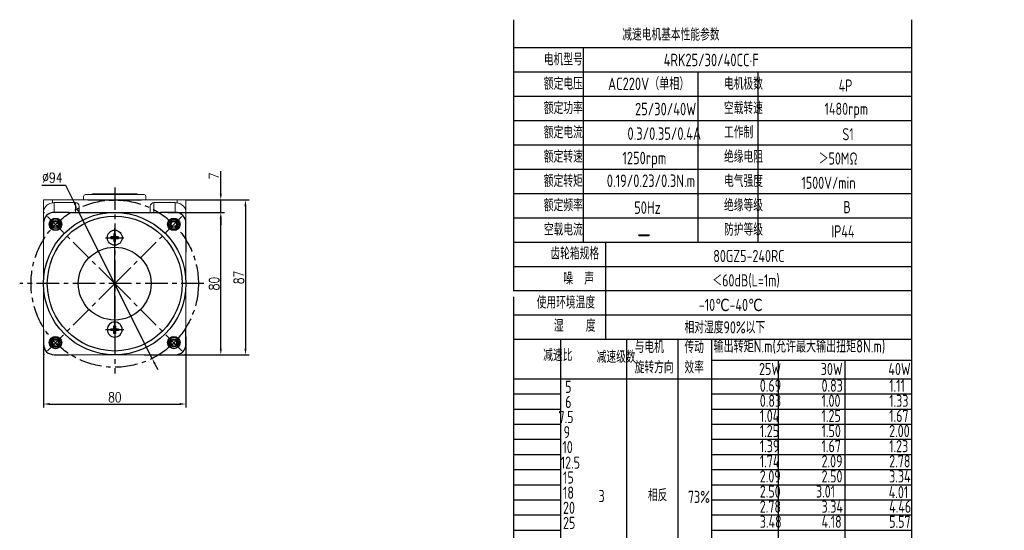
# Model space of a CAD drawing. Header units: inches. Extents: x -739 to 4096, y 9 to 1581.
# Tile 14 of 36: x 2178 to 2731, y 296 to 583. Entities that reach past the tile are written whole.
import ezdxf

# ---------------------------------------------------------------- set-up
doc = ezdxf.new("R2010")
doc.units = ezdxf.units.IN
doc.header["$LTSCALE"] = 10
doc.header["$MEASUREMENT"] = 0
doc.linetypes.add('CENTER', pattern=[10.16, 6.35, -1.27, 1.27, -1.27])
for name, color, linetype in [('1轮廓实线层', 7, 'Continuous'), ('2细线层', 4, 'Continuous'), ('3中心线层', 1, 'CENTER'), ('5剖面线层', 2, 'Continuous'), ('6文字层', 3, 'Continuous'), ('7标注层', 4, 'Continuous')]:
    doc.layers.add(name, color=color, linetype=linetype)
doc.styles.add('PC_TEXTSTYLE', font='isocp.shx', dxfattribs={"width": 0.8, "bigfont": 'HZFS.SHX'})
doc.styles.add('TH_GBDIM', font='romans.shx', dxfattribs={"width": 0.8, "bigfont": 'gbcbig.shx'})
doc.dimstyles.new('TH_GBDIM', dxfattribs={"dimtxt": 3.5, "dimasz": 2.5, "dimexe": 2, "dimexo": 0, "dimgap": 1, "dimtad": 1, "dimdec": 4, "dimdsep": 46, "dimtxsty": 'TH_GBDIM', "dimcen": 0.09, "dimclrd": 4, "dimclre": 4, "dimclrt": 3, "dimadec": 0, "dimazin": 0, "dimtfac": 1, "dimtdec": 4, "dimtmove": 0, "dimatfit": 3, "dimfxl": 1, "dimtzin": 0, "dimarcsym": 0})

# ---------------------------------------------------------------- blocks, each defined once
blk = doc.blocks.new('*D93')
at = {"layer": '7标注层', "color": 4, "lineweight": -2, "transparency": 16777216}
for p, q in [((2260.82, 474.69), (2292.52, 474.69)), ((2290.52, 398.19), (2290.52, 471.19)), ((2270.95, 394.69), (2292.52, 394.69))]:
    blk.add_line(p, q, dxfattribs=at)
at = {"layer": '7标注层', "color": 4, "transparency": 16777216}
for points in [[(2289.94, 471.19), (2291.11, 471.19), (2290.52, 474.69)], [(2289.94, 398.19), (2291.11, 398.19), (2290.52, 394.69)]]:
    blk.add_solid(points, dxfattribs=at)
at = {"layer": 'Defpoints', "color": 0, "transparency": 16777216}
for p in [(2260.82, 474.69), (2290.52, 474.69), (2270.95, 394.69)]:
    blk.add_point(p, dxfattribs=at)
at = {"layer": '7标注层', "color": 3, "transparency": 16777216, "insert": (2286.77, 434.69), "char_height": 5.5, "attachment_point": 5, "rotation": 90, "style": 'TH_GBDIM'}
blk.add_mtext('{80}{}{}', dxfattribs=at)
blk = doc.blocks.new('*D94')
at = {"layer": '7标注层', "color": 4, "lineweight": -2, "transparency": 16777216}
for p, q in [((2290.51, 485.19), (2290.51, 497.95)), ((2270.95, 481.69), (2292.51, 481.69)), ((2290.51, 474.69), (2290.51, 481.69)), ((2272.51, 474.69), (2292.51, 474.69)), ((2290.51, 471.19), (2290.51, 467.69))]:
    blk.add_line(p, q, dxfattribs=at)
at = {"layer": '7标注层', "color": 4, "transparency": 16777216}
for points in [[(2289.92, 485.19), (2291.09, 485.19), (2290.51, 481.69)], [(2289.92, 471.19), (2291.09, 471.19), (2290.51, 474.69)]]:
    blk.add_solid(points, dxfattribs=at)
at = {"layer": 'Defpoints', "color": 0, "transparency": 16777216}
for p in [(2270.95, 481.69), (2290.51, 481.69), (2272.51, 474.69)]:
    blk.add_point(p, dxfattribs=at)
at = {"layer": '7标注层', "color": 3, "transparency": 16777216, "insert": (2286.76, 495.17), "char_height": 5.5, "attachment_point": 5, "rotation": 90, "style": 'TH_GBDIM'}
blk.add_mtext('{7}{}{}', dxfattribs=at)
blk = doc.blocks.new('*D95')
at = {"layer": '7标注层', "color": 4, "lineweight": -2, "transparency": 16777216}
for p, q in [((2190.05, 490.02), (2203.28, 490.02)), ((2203.28, 490.02), (2208.36, 479.86)), ((2251.97, 392.65), (2209.93, 476.73)), ((2253.54, 389.52), (2255.1, 386.39))]:
    blk.add_line(p, q, dxfattribs=at)
at = {"layer": '7标注层', "color": 4, "transparency": 16777216}
for points in [[(2208.88, 480.12), (2207.84, 479.6), (2209.93, 476.73)], [(2254.06, 389.79), (2253.01, 389.26), (2251.97, 392.65)]]:
    blk.add_solid(points, dxfattribs=at)
at = {"layer": 'Defpoints', "color": 0, "transparency": 16777216}
for p in [(2209.93, 476.73), (2251.97, 392.65)]:
    blk.add_point(p, dxfattribs=at)
at = {"layer": '7标注层', "color": 3, "transparency": 16777216, "insert": (2195.91, 494.27), "char_height": 5.5, "attachment_point": 5, "style": 'TH_GBDIM'}
blk.add_mtext('{∅94}{}{}', dxfattribs=at)
blk = doc.blocks.new('*D96')
at = {"layer": '7标注层', "color": 4, "lineweight": -2, "transparency": 16777216}
for p, q in [((2270.95, 481.69), (2306.38, 481.69)), ((2304.38, 478.19), (2304.38, 398.19)), ((2247.41, 394.69), (2306.38, 394.69))]:
    blk.add_line(p, q, dxfattribs=at)
at = {"layer": '7标注层', "color": 4, "transparency": 16777216}
for points in [[(2303.8, 478.19), (2304.96, 478.19), (2304.38, 481.69)], [(2303.8, 398.19), (2304.96, 398.19), (2304.38, 394.69)]]:
    blk.add_solid(points, dxfattribs=at)
at = {"layer": 'Defpoints', "color": 0, "transparency": 16777216}
for p in [(2270.95, 481.69), (2247.41, 394.69), (2304.38, 394.69)]:
    blk.add_point(p, dxfattribs=at)
at = {"layer": '7标注层', "color": 3, "transparency": 16777216, "insert": (2300.63, 438.19), "char_height": 5.5, "attachment_point": 5, "rotation": 90, "style": 'TH_GBDIM'}
blk.add_mtext('{87}{}{}', dxfattribs=at)
blk = doc.blocks.new('GB818_M5_6_X')
at = {"layer": '5剖面线层'}
h = blk.add_hatch(dxfattribs=at)
h.set_pattern_fill('_U', color=256, scale=0.84075, angle=60, style=0, pattern_type=0)
h.set_pattern_definition([(60, (0, 0), (-0.72811, 0.42038), [])])
h.paths.add_polyline_path([(0.475, 0.475), (0.475, 2.45), (-0.475, 2.45), (-0.475, 0.475), (-2.45, 0.475), (-2.45, -0.475), (-0.475, -0.475), (-0.475, -2.45), (0.475, -2.45), (0.475, -0.475), (2.45, -0.475), (2.45, 0.475)])
at = {"layer": '1轮廓实线层'}
for p, q in [((-0.475, 0.475), (-2.45, 0.475)), ((-2.45, 0.475), (-2.45, -0.475)), ((0.475, 2.45), (-0.475, 2.45)), ((-0.475, 2.45), (-0.475, 0.475)), ((0.475, 0.475), (0.475, 2.45)), ((2.45, 0.475), (0.475, 0.475)), ((2.45, -0.475), (2.45, 0.475)), ((-2.45, -0.475), (-0.475, -0.475)), ((-0.475, -0.475), (-0.475, -2.45)), ((-0.475, -2.45), (0.475, -2.45)), ((0.475, -2.45), (0.475, -0.475)), ((0.475, -0.475), (2.45, -0.475))]:
    blk.add_line(p, q, dxfattribs=at)
blk.add_circle((0, 0), 4.75, dxfattribs=at)
at = {"layer": '3中心线层'}
for p, q in [((-5.75, 0), (5.75, 0)), ((0, -5.75), (0, 5.75))]:
    blk.add_line(p, q, dxfattribs=at)
blk = doc.blocks.new('*D217')
at = {"layer": '7标注层', "color": 4, "lineweight": -2, "transparency": 16777216}
for p, q in [((2190.95, 404.82), (2190.95, 365.05)), ((2270.95, 404.82), (2270.95, 365.05)), ((2194.45, 367.05), (2267.45, 367.05))]:
    blk.add_line(p, q, dxfattribs=at)
at = {"layer": '7标注层', "color": 4, "transparency": 16777216}
for points in [[(2194.45, 367.64), (2194.45, 366.47), (2190.95, 367.05)], [(2267.45, 367.64), (2267.45, 366.47), (2270.95, 367.05)]]:
    blk.add_solid(points, dxfattribs=at)
at = {"layer": 'Defpoints', "color": 0, "transparency": 16777216}
for p in [(2190.95, 404.82), (2270.95, 404.82), (2270.95, 367.05)]:
    blk.add_point(p, dxfattribs=at)
at = {"layer": '7标注层', "color": 3, "transparency": 16777216, "insert": (2230.95, 370.8), "char_height": 5.5, "attachment_point": 5, "style": 'TH_GBDIM'}
blk.add_mtext('80', dxfattribs=at)

msp = doc.modelspace()

# ---------------------------------------------------------------- linework, layer by layer
for p, q in [((2205.2, 474.691), (2196.95, 474.691)), ((2205.2, 474.691), (2213.347, 474.691)), ((2213.347, 474.691), (2256.699, 474.691)), ((2264.949, 474.691), (2256.699, 474.691)), ((2190.95, 468.691), (2190.95, 460.441)), ((2196.005, 467.831), (2196.656, 469.402)), ((2197.045, 466.425), (2196.005, 467.831)), ((2196.656, 469.402), (2198.386, 469.658)), ((2198.776, 466.682), (2197.045, 466.425)), ((2198.386, 469.658), (2199.427, 468.252)), ((2199.427, 468.252), (2198.776, 466.682)), ((2262.472, 467.831), (2263.123, 469.402)), ((2263.513, 466.425), (2262.472, 467.831)), ((2263.123, 469.402), (2264.853, 469.658)), ((2265.243, 466.682), (2263.513, 466.425)), ((2264.853, 469.658), (2265.894, 468.252)), ((2265.894, 468.252), (2265.243, 466.682)), ((2270.949, 460.441), (2270.949, 468.691)), ((2270.949, 460.441), (2270.949, 452.293)), ((2190.95, 408.941), (2190.95, 400.691)), ((2270.949, 400.691), (2270.949, 408.941)), ((2196.005, 401.364), (2196.656, 402.934)), ((2197.045, 399.958), (2196.005, 401.364)), ((2196.656, 402.934), (2198.386, 403.191)), ((2198.776, 400.215), (2197.045, 399.958)), ((2198.386, 403.191), (2199.427, 401.785)), ((2199.427, 401.785), (2198.776, 400.215)), ((2262.472, 401.364), (2263.123, 402.934)), ((2263.513, 399.958), (2262.472, 401.364)), ((2263.123, 402.934), (2264.853, 403.191)), ((2265.243, 400.215), (2263.513, 399.958)), ((2264.853, 403.191), (2265.894, 401.785)), ((2265.894, 401.785), (2265.243, 400.215)), ((2196.95, 394.691), (2205.2, 394.691)), ((2256.699, 394.691), (2264.949, 394.691))]:
    msp.add_line(p, q)
for centre, radius in [((2197.716, 468.042), 3.5), ((2197.716, 467.925), 2.25), ((2264.183, 468.042), 3.5), ((2264.183, 467.925), 3), ((2264.183, 467.925), 2.25), ((2197.716, 401.574), 3.5), ((2197.716, 401.457), 3), ((2197.716, 401.457), 2.25), ((2264.183, 401.574), 3.5), ((2264.183, 401.457), 2.25)]:
    msp.add_circle(centre, radius)
at = {"extrusion": (0, 0, -1)}
for centre in [(-2197.716, 467.925), (-2264.183, 401.457)]:
    msp.add_circle(centre, 3, dxfattribs=at)
for centre, start, end in [((2196.95, 468.691), 90, 180), ((2264.949, 468.691), 0, 90), ((2196.95, 400.691), 180, 270), ((2264.949, 400.691), 270, 0)]:
    msp.add_arc(centre, 6, start, end)
at = {"layer": '1轮廓实线层'}
for p, q in [((2454.949, 583), (2454.949, 430.563)), ((2678.381, 583), (2678.381, 192.181)), ((2215.949, 481.691), (2245.949, 481.691)), ((2218.449, 484.691), (2218.449, 485.191)), ((2218.449, 485.191), (2243.449, 485.191)), ((2243.449, 484.691), (2218.449, 484.691)), ((2243.449, 485.191), (2243.449, 484.691)), ((2230.949, 408.874), (2230.949, 460.508)), ((2454.949, 427.348), (2454.949, 153.317))]:
    msp.add_line(p, q, dxfattribs=at)
at = {"layer": '1轮廓实线层', "color": 7, "linetype": 'Continuous', "lineweight": 15}
for p, q in [((2190.95, 481.691), (2195.95, 481.691)), ((2190.95, 474.852), (2190.95, 481.691)), ((2195.95, 481.691), (2195.95, 480.106)), ((2195.95, 481.691), (2265.949, 481.691)), ((2213.449, 483.691), (2213.449, 481.691)), ((2214.449, 484.691), (2247.449, 484.691)), ((2248.449, 481.691), (2248.449, 483.692)), ((2265.949, 480.106), (2265.949, 481.691)), ((2265.949, 481.691), (2270.949, 481.691)), ((2270.949, 481.691), (2270.949, 474.852)), ((2196.95, 480.191), (2196.95, 474.691)), ((2208.95, 480.191), (2196.95, 480.191)), ((2208.95, 474.691), (2208.95, 480.191)), ((2210.95, 478.17), (2210.95, 474.691)), ((2250.949, 474.691), (2250.949, 478.17)), ((2252.949, 480.191), (2252.949, 474.691)), ((2252.949, 480.191), (2264.949, 480.191)), ((2264.949, 474.691), (2264.949, 480.191)), ((2190.95, 468.691), (2190.95, 474.852)), ((2196.95, 474.691), (2198.021, 474.691)), ((2198.021, 474.691), (2230.949, 474.691)), ((2230.949, 474.691), (2263.878, 474.691)), ((2263.878, 474.691), (2264.949, 474.691)), ((2270.949, 474.852), (2270.949, 468.691)), ((2190.95, 467.62), (2190.95, 468.691)), ((2190.95, 434.691), (2190.95, 467.62)), ((2270.949, 468.691), (2270.949, 467.62)), ((2270.949, 467.62), (2270.949, 434.691)), ((2190.95, 401.762), (2190.95, 434.691)), ((2270.949, 434.691), (2270.949, 401.762)), ((2190.95, 400.691), (2190.95, 401.762)), ((2270.949, 401.762), (2270.949, 400.691)), ((2230.949, 394.691), (2198.021, 394.691)), ((2263.878, 394.691), (2230.949, 394.691)), ((2264.949, 394.691), (2263.878, 394.691))]:
    msp.add_line(p, q, dxfattribs=at)
at = {"layer": '1轮廓实线层', "color": 115, "linetype": 'Continuous', "lineweight": 15}
msp.add_line((2215.953, 485.691), (2215.949, 485.691), dxfattribs=at)
at = {"layer": '1轮廓实线层', "color": 4}
for p, q in [((2566.274, 391.653), (2678.381, 391.653)), ((2603.644, 391.653), (2603.644, 177.302)), ((2641.014, 391.653), (2641.014, 177.302))]:
    msp.add_line(p, q, dxfattribs=at)
at = {"layer": '1轮廓实线层'}
for radius in [40, 37.85, 20.444]:
    msp.add_circle((2230.949, 434.691), radius, dxfattribs=at)
at = {"layer": '1轮廓实线层', "color": 7, "linetype": 'Continuous', "lineweight": 15}
for centre, radius, start, end in [((2214.449, 483.691), 1, 90, 180), ((2247.449, 483.691), 1, 0, 90), ((2196.95, 468.691), 6, 90, 180), ((2264.949, 468.691), 6, 0, 90), ((2196.95, 400.691), 6, 180, 270), ((2264.949, 400.691), 6, 270, 0)]:
    msp.add_arc(centre, radius, start, end, dxfattribs=at)
for centre, major_axis, start_param, end_param in [((2196.95, 474.128), (0, -6.062), 3.1415927, 3.3090407), ((2208.95, 478.17), (0, -2.021), 1.5707963, 3.1415927), ((2252.949, 478.17), (0, 2.021), 0, 1.5707963), ((2264.949, 474.128), (0, 6.062), 6.1157372, 6.2831853)]:
    msp.add_ellipse(centre, major_axis=major_axis, ratio=0.9896874, start_param=start_param, end_param=end_param, dxfattribs=at)
for points, knots in [([(2195.95, 480.106), (2195.44, 479.984), (2194.422, 479.741), (2193.282, 479.08), (2192.459, 478.39), (2191.828, 477.653), (2191.327, 476.786), (2191.018, 475.827), (2190.95, 475.173), (2190.95, 474.855), (2190.95, 474.852)], [0, 0, 0, 0, 0.1632796, 0.325761, 0.4399397, 0.5573936, 0.7048218, 0.8564876, 0.9983726, 1, 1, 1, 1]), ([(2270.949, 474.852), (2270.949, 474.855), (2270.949, 475.173), (2270.882, 475.818), (2270.575, 476.777), (2270.082, 477.639), (2269.445, 478.384), (2268.625, 479.075), (2267.476, 479.741), (2266.459, 479.984), (2265.949, 480.106)], [0, 0, 0, 0, 0.0016274, 0.1435129, 0.2910808, 0.4426062, 0.5569336, 0.6742378, 0.8367196, 1, 1, 1, 1])]:
    msp.add_open_spline(points, degree=3, knots=knots, dxfattribs=at)
at = {"layer": '2细线层'}
for p, q in [((2678.381, 567.152), (2454.949, 567.152)), ((2494.087, 567.152), (2494.087, 457.881)), ((2678.381, 553.493), (2454.949, 553.493)), ((2558.418, 553.493), (2558.418, 457.881)), ((2592.109, 553.493), (2592.109, 457.881)), ((2678.381, 539.834), (2454.949, 539.834)), ((2678.381, 526.175), (2454.949, 526.175)), ((2678.381, 512.516), (2454.949, 512.516)), ((2678.381, 498.857), (2454.949, 498.857)), ((2678.381, 485.198), (2454.949, 485.198)), ((2678.381, 471.539), (2454.949, 471.539)), ((2678.381, 457.881), (2454.949, 457.881)), ((2506.504, 457.881), (2506.504, 403.245)), ((2678.381, 444.222), (2454.949, 444.222)), ((2678.381, 430.563), (2454.949, 430.563)), ((2678.381, 430.563), (2454.949, 430.563)), ((2678.381, 416.904), (2454.949, 416.904)), ((2678.381, 416.904), (2454.949, 416.904)), ((2622.326, 403.245), (2454.949, 403.245)), ((2678.381, 403.245), (2454.949, 403.245)), ((2481.494, 177.302), (2481.494, 403.245)), ((2518.587, 177.302), (2518.587, 403.245)), ((2547.433, 177.302), (2547.433, 403.245)), ((2566.274, 177.302), (2566.274, 403.245)), ((2454.949, 381.208), (2678.381, 381.208)), ((2454.949, 372.712), (2481.494, 372.712)), ((2566.274, 372.712), (2678.381, 372.712)), ((2454.949, 364.216), (2481.494, 364.216)), ((2566.274, 364.216), (2678.381, 364.216)), ((2454.949, 355.72), (2481.494, 355.72)), ((2566.274, 355.72), (2678.381, 355.72)), ((2454.949, 347.224), (2481.494, 347.224)), ((2566.274, 347.224), (2678.381, 347.224)), ((2454.949, 338.728), (2481.494, 338.728)), ((2566.274, 338.728), (2678.381, 338.728)), ((2454.949, 330.232), (2481.494, 330.232)), ((2566.274, 330.232), (2678.381, 330.232)), ((2454.949, 321.736), (2481.494, 321.736)), ((2566.274, 321.736), (2678.381, 321.736)), ((2454.949, 313.24), (2481.494, 313.24)), ((2566.274, 313.24), (2678.381, 313.24)), ((2454.949, 304.744), (2481.494, 304.744)), ((2566.274, 304.744), (2678.381, 304.744)), ((2454.949, 296.247), (2481.494, 296.247)), ((2566.274, 296.247), (2678.381, 296.247))]:
    msp.add_line(p, q, dxfattribs=at)
at = {"layer": '3中心线层', "ltscale": 0.2}
for p, q in [((2230.949, 488.786), (2230.949, 384.171)), ((2230.949, 434.691), (2190.959, 474.681)), ((2230.949, 434.691), (2270.939, 474.681)), ((2281.03, 434.691), (2177.58, 434.691)), ((2230.949, 434.691), (2190.959, 394.701)), ((2230.949, 434.691), (2270.939, 394.701))]:
    msp.add_line(p, q, dxfattribs=at)
msp.add_circle((2230.949, 434.691), 47, dxfattribs=at)

# ---------------------------------------------------------------- block references
at = {"layer": '3中心线层', "ltscale": 0.2, "xscale": 0.8888879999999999, "yscale": 0.8888879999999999, "zscale": 0.8888879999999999}
msp.add_blockref('GB818_M5_6_X', (2230.949, 460.508), dxfattribs=at)
at = {"layer": '3中心线层', "ltscale": 0.2, "xscale": -0.8888879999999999, "yscale": 0.8888879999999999, "zscale": 0.8888879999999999, "rotation": 180}
msp.add_blockref('GB818_M5_6_X', (2230.949, 408.874), dxfattribs=at)

# ---------------------------------------------------------------- texts
at = {"layer": '6文字层', "attachment_point": 1, "style": 'PC_TEXTSTYLE'}
for s, insert, char_height, width in [('{\\C3;减速电机基本性能参数}', (2515.985, 578.054), 6.82948, 79.68493), ('{\\C3;         电机型号 }', (2443.849, 564.098), 6.82948, 79.68493), ('\\pi10.703;{\\C3;      4RK25/30/40CC·F}', (2509.254, 563.883), 7.04396, 97.70874), ('{\\C3;         额定电压}', (2443.849, 550.439), 6.82948, 79.68493), ('{\\C3;       AC220V（单相）}', (2485.453, 550.469), 7.04396, 82.18743), ('{\\C3;         电机极数}', (2545.047, 550.439), 6.82948, 79.68493), ('{\\C3;         4P}', (2609.411, 549.391), 6.82948, 79.68493), ('{\\C3;         额定功率}', (2443.849, 536.78), 6.82948, 79.68493), ('{\\C3;              25/30/40W}', (2478.069, 536.308), 7.04396, 82.18743), ('{\\C3;         空载转速}', (2545.047, 536.78), 6.82948, 79.68493), ('{\\C3;          1480rpm}', (2598.394, 536.325), 6.82948, 79.68493), ('{\\C3;         额定电流}', (2443.849, 523.121), 6.82948, 79.68493), ('{\\C3;              0.3/0.35/0.4A}', (2473.818, 522.492), 7.04396, 82.18743), ('{\\C3;         工作制}', (2545.047, 523.121), 6.82948, 79.68493), ('{\\C3;           S1}', (2605.295, 522.073), 6.82948, 79.68493), ('{\\C3;         额定转速}', (2443.849, 509.462), 6.82948, 79.68493), ('{\\C3;       1250rpm}', (2493.501, 508.784), 7.04396, 82.18743), ('{\\C3;         绝缘电阻}', (2545.047, 509.462), 6.82948, 79.68493), ('{\\C3;       ＞50MΩ}', (2604.523, 508.414), 6.82948, 79.68493), ('{\\C3;         额定转矩}', (2443.849, 495.804), 6.82948, 79.68493), ('{\\C3;       0.19/0.23/0.3N.m}', (2484.754, 496.009), 7.04396, 82.18743), ('{\\C3;         电气强度}', (2545.047, 495.804), 6.82948, 79.68493), ('{\\C3;  1500V/min}', (2610.391, 494.755), 6.82948, 79.68493), ('{\\C3;         额定频率}', (2443.849, 482.145), 6.82948, 79.68493), ('{\\C3;         绝缘等级}', (2545.047, 482.145), 6.82948, 79.68493), ('{\\C3;          B}', (2608.896, 481.096), 6.82948, 79.68493), ('{\\C3;        50Hz}', (2496.913, 480.918), 7.04396, 82.18743), ('{\\C3;         空载电流}', (2443.849, 468.486), 6.82948, 79.68493), ('{\\C3;         防护等级}', (2545.047, 468.486), 6.82948, 79.68493), ('{\\C3;         IP44}', (2605.295, 467.437), 6.82948, 79.68493), ('{\\C3;        \\H1.6708x;—}', (2499.31, 468.793), 6.82948, 79.68493), ('{\\C3;              齿轮箱规格}', (2431.94, 455.071), 6.82948, 79.68493), ('{\\C3;             80GZ5-240RC}', (2526.494, 453.644), 6.82948, 79.68493), ('{\\C3;              噪  声}', (2439.225, 440.988), 6.82948, 79.68493), ('{\\C3;              ＜60dB(L=1m)}', (2522.9, 439.944), 6.82948, 79.68493), ('{\\C3;       使用环境温度}', (2446.09, 427.509), 6.82948, 79.68493), ('{\\C3;       -10℃-40℃}', (2537.12, 426.151), 6.82948, 79.68493), ('{\\C3;           湿    度}', (2443.218, 414.5), 6.82948, 79.68493), ('{\\C3;      相对湿度90%以下}', (2532.232, 413.527), 6.82948, 79.68493), ('{\\C3;输出转矩N.m(允许最大输出扭矩8N.m)}', (2567.266, 402.996), 7.04396, 122.53347), ('{\\C3;              减速比}', (2427.877, 397.94), 6.82948, 79.68493), ('{\\C3;与电机\\P旋转方向}', (2522.967, 402.502), 6.8295, 79.68493), ('{\\C3;传动\\P效率}', (2550.92, 402.43), 6.8295, 79.68493), ('{\\C3;              减速级数}', (2457.901, 396.949), 6.82948, 79.68493), ('{\\C3;                25W}', (2542.823, 390.157), 6.82948, 79.68493), ('{\\C3;                30W}', (2577.502, 390.157), 6.82948, 79.68493), ('{\\C3;                40W}', (2615.478, 390.157), 6.82948, 79.68493), ('{\\C3;                   5}', (2424.568, 380.135), 6.82948, 79.68493), ('{\\C3;                0.69}', (2543.268, 380.776), 6.82948, 79.68493), ('{\\C3;                0.83}', (2577.947, 380.776), 6.82948, 79.68493), ('{\\C3;                1.11}', (2615.923, 380.776), 6.82948, 79.68493), ('{\\C3;                   6}', (2424.568, 371.639), 6.82948, 79.68493), ('{\\C3;                0.83}', (2543.268, 372.28), 6.82948, 79.68493), ('{\\C3;                1.00}', (2577.947, 372.28), 6.82948, 79.68493), ('{\\C3;                1.33}', (2615.923, 372.28), 6.82948, 79.68493), ('{\\C3;                  7.5}', (2423.969, 363.143), 6.82948, 79.68493), ('{\\C3;                1.04}', (2543.268, 363.784), 6.82948, 79.68493), ('{\\C3;                1.25}', (2577.947, 363.784), 6.82948, 79.68493), ('{\\C3;                1.67}', (2615.923, 363.784), 6.82948, 79.68493), ('{\\C3;                  9}', (2426.846, 354.647), 6.82948, 79.68493), ('{\\C3;                1.25}', (2543.268, 355.288), 6.82948, 79.68493), ('{\\C3;                1.50}', (2577.947, 355.288), 6.82948, 79.68493), ('{\\C3;                2.00}', (2615.923, 355.288), 6.82948, 79.68493), ('{\\C3;                   10}', (2423.049, 346.253), 6.82948, 79.68493), ('{\\C3;                1.39}', (2543.268, 346.792), 6.82948, 79.68493), ('{\\C3;                1.67}', (2577.947, 346.792), 6.82948, 79.68493), ('{\\C3;                1.23}', (2615.923, 346.792), 6.82948, 79.68493), ('{\\C3;                   12.5}', (2422.099, 337.549), 6.82948, 79.68493), ('{\\C3;                1.74}', (2543.268, 338.295), 6.82948, 79.68493), ('{\\C3;                2.09}', (2577.947, 338.295), 6.82948, 79.68493), ('{\\C3;                2.78}', (2615.923, 338.295), 6.82948, 79.68493), ('{\\C3;                   15}', (2423.37, 329.158), 6.82948, 79.68493), ('{\\C3;                2.09}', (2543.268, 329.799), 6.82948, 79.68493), ('{\\C3;                2.50}', (2577.947, 329.799), 6.82948, 79.68493), ('{\\C3;                3.34}', (2615.923, 329.799), 6.82948, 79.68493), ('{\\C3;                   18}', (2423.37, 320.662), 6.82948, 79.68493), ('{\\C3;                2.50}', (2543.268, 321.303), 6.82948, 79.68493), ('{\\C3;               3.01}', (2577.947, 321.303), 6.82948, 79.68493), ('{\\C3;               4.01}', (2618.801, 320.958), 6.82948, 79.68493), ('{\\C3;     3}', (2487.055, 318.759), 6.82948, 79.68493), ('{\\C3;     相反}', (2514.791, 319.244), 6.82948, 79.68493), ('{\\C3;  73%}', (2546.622, 318.292), 6.82948, 79.68493), ('{\\C3;                   20}', (2423.37, 312.166), 6.82948, 79.68493), ('{\\C3;                2.78}', (2543.268, 312.807), 6.82948, 79.68493), ('{\\C3;                3.34}', (2577.947, 312.807), 6.82948, 79.68493), ('{\\C3;                4.46}', (2615.923, 312.807), 6.82948, 79.68493), ('{\\C3;                3.48}', (2543.268, 304.311), 6.82948, 79.68493), ('{\\C3;                4.18}', (2577.947, 304.311), 6.82948, 79.68493), ('{\\C3;                5.57}', (2615.923, 304.311), 6.82948, 79.68493), ('{\\C3;                   25}', (2423.37, 303.67), 6.82948, 79.68493)]:
    msp.add_mtext(s, dxfattribs=dict(at, insert=insert, char_height=char_height, width=width))

# ---------------------------------------------------------------- dimensions: what is measured, and where the dimension line sits
at = {"layer": '7标注层'}
dim = msp.add_diameter_dim_2p(p1=(2251.971, 392.655), p2=(2209.928, 476.727), text='{<>}{}{}', dimstyle='TH_GBDIM', override={"dimtxt": 5.5, "dimasz": 3.5, "dimgap": 1.5, "dimtoh": 1, "dimdec": 0}, dxfattribs=at)
dim.commit()
dim.dimension.update_dxf_attribs({"geometry": '*D95', "text_midpoint": (2195.913, 490.021), "dimtype": 163})
for base, p1, p2, picture, middle in [((2290.505, 481.691), (2272.512, 474.691), (2270.949, 481.691), '*D94', (2290.505, 495.171)), ((2304.381, 394.691), (2270.949, 481.691), (2247.414, 394.691), '*D96', (2304.381, 438.191))]:
    dim = msp.add_linear_dim(base=base, p1=p1, p2=p2, angle=90, text='{<>}{}{}', dimstyle='TH_GBDIM', override={"dimtxt": 5.5, "dimasz": 3.5, "dimdec": 1, "dimadec": 1}, dxfattribs=at)
    dim.commit()
    dim.dimension.update_dxf_attribs({"geometry": picture, "text_midpoint": middle, "dimtype": 160})
dim = msp.add_linear_dim(base=(2290.522, 474.691), p1=(2270.949, 394.691), p2=(2260.824, 474.691), angle=90, text='{<>}{}{}', dimstyle='TH_GBDIM', override={"dimtxt": 5.5, "dimasz": 3.5, "dimdec": 1, "dimadec": 1}, dxfattribs=at)
dim.commit()
dim.dimension.update_dxf_attribs({"geometry": '*D93', "text_midpoint": (2286.772, 434.691)})
dim = msp.add_linear_dim(base=(2270.949, 367.052), p1=(2190.95, 404.816), p2=(2270.949, 404.816), dimstyle='TH_GBDIM', override={"dimtxt": 5.5, "dimasz": 3.5, "dimdec": 1, "dimadec": 1}, dxfattribs=at)
dim.commit()
dim.dimension.update_dxf_attribs({"geometry": '*D217', "text_midpoint": (2230.949, 370.802)})

doc.saveas('drawing.dxf')
